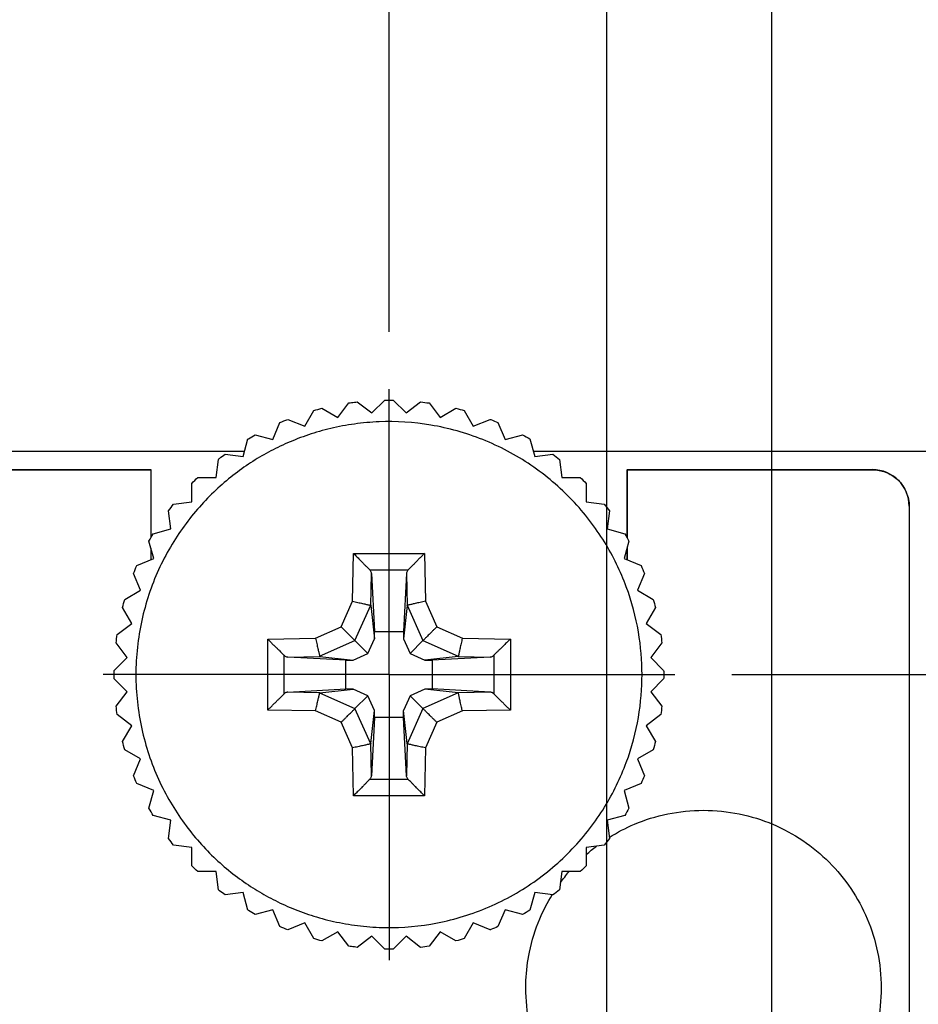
# Model space of a CAD drawing. Header units: inches. Extents: x 0 to 34, y 0 to 22.
# Tile 20 of 41: x 13.7 to 14.6, y 16.4 to 17.5. Entities that reach past the tile are written whole.
import ezdxf

# ---------------------------------------------------------------- set-up
doc = ezdxf.new("R2010")
doc.units = ezdxf.units.IN
doc.header["$LTSCALE"] = 1.87
doc.header["$MEASUREMENT"] = 0
doc.linetypes.add('CENTER', pattern=[0.6, 0.375, -0.075, 0.075, -0.075])
doc.layers.get('0').update_dxf_attribs({"linetype": 'CONTINUOUS'})
for name, color, linetype in [('DATUMCURVES', 7, 'CONTINUOUS'), ('DEFAULT_1', 7, 'CENTER'), ('DIMENSIONS', 7, 'CONTINUOUS')]:
    doc.layers.add(name, color=color, linetype=linetype)
doc.styles.get("Standard").update_dxf_attribs({"font": 'txt', "width": 0.8})
doc.dimstyles.new('DIMSTYLE_1', dxfattribs={"dimtxt": 0.125, "dimasz": 0.18, "dimexe": 0.18, "dimexo": 0.0625, "dimgap": 0.09, "dimtad": 0, "dimtih": 1, "dimtoh": 1, "dimdec": 3, "dimlfac": 0.5, "dimzin": 4, "dimdsep": 46, "dimtxsty": 'STANDARD', "dimblk": '_FILLED', "dimblk1": '_FILLED', "dimblk2": '_FILLED', "dimcen": 0.09, "dimadec": 0, "dimazin": 0, "dimtp": 0.001, "dimtm": 0.001, "dimtfac": 1, "dimtdec": 3, "dimtofl": 0, "dimtmove": 0, "dimatfit": 3, "dimldrblk": '_FILLED', "dimfxl": 1, "dimtolj": 1, "dimtzin": 4, "dimarcsym": 0})

# ---------------------------------------------------------------- blocks, each defined once
blk = doc.blocks.new('*D13')
at = {"layer": 'DIMENSIONS', "color": 2, "linetype": 'CONTINUOUS'}
blk.add_line((14.4317, 16.7884), (15.3327, 16.7884), dxfattribs=at)
at = {"layer": 'DIMENSIONS', "color": 2, "linetype": 'CONTINUOUS', "width": 0.8}
for s, p in [('[', (16.0202, 16.7259)), (']', (16.7202, 16.7259)), ('4.820', (15.3952, 16.7259)), ('122.43', (16.1202, 16.7259))]:
    blk.add_text(s, height=0.125, dxfattribs=at).set_placement(p)
blk = doc.blocks.new('_FILLED')
at = {"color": 0, "linetype": 'BYBLOCK'}
blk.add_solid([(0, 0), (-1, 0.1736), (-1, -0.1736)], dxfattribs=at)
blk = doc.blocks.new('*D21')
at = {"layer": 'DIMENSIONS', "color": 2, "linetype": 'CONTINUOUS'}
blk.add_line((13.3192, 17.0619), (13.3192, 17.7759), dxfattribs=at)
at = {"layer": 'DIMENSIONS', "color": 2, "linetype": 'CONTINUOUS', "width": 0.8}
for s, p in [(']', (13.3817, 18.8634)), ('4.29', (13.3817, 18.4634)), ('[', (13.3817, 18.3634)), ('.169', (13.3817, 17.8384))]:
    blk.add_text(s, height=0.125, rotation=90, dxfattribs=at).set_placement(p)
blk = doc.blocks.new('*D22')
at = {"layer": 'DIMENSIONS', "color": 2, "linetype": 'CONTINUOUS'}
for p, q in [((13.6107, 17.5624), (13.6107, 17.7759)), ((13.3532, 17.1897), (13.6107, 17.5624)), ((13.3532, 16.7499), (13.3532, 17.1897))]:
    blk.add_line(p, q, dxfattribs=at)
at = {"layer": 'DIMENSIONS', "color": 2, "linetype": 'CONTINUOUS', "width": 0.8}
for s, p in [(']', (13.6732, 18.8634)), ('3.86', (13.6732, 18.4634)), ('[', (13.6732, 18.3634)), ('.152', (13.6732, 17.8384))]:
    blk.add_text(s, height=0.125, rotation=90, dxfattribs=at).set_placement(p)
blk = doc.blocks.new('*D23')
at = {"layer": 'DIMENSIONS', "color": 2, "linetype": 'CONTINUOUS'}
blk.add_line((14.0572, 17.1629), (14.0572, 17.7759), dxfattribs=at)
at = {"layer": 'DIMENSIONS', "color": 2, "linetype": 'CONTINUOUS', "width": 0.8}
for s, p in [(']', (14.1197, 18.8634)), ('5.08', (14.1197, 18.4634)), ('[', (14.1197, 18.3634)), ('.200', (14.1197, 17.8384))]:
    blk.add_text(s, height=0.125, rotation=90, dxfattribs=at).set_placement(p)
blk = doc.blocks.new('*D24')
at = {"layer": 'DIMENSIONS', "color": 2, "linetype": 'CONTINUOUS'}
blk.add_line((14.2952, 15.5429), (14.2952, 17.7759), dxfattribs=at)
at = {"layer": 'DIMENSIONS', "color": 2, "linetype": 'CONTINUOUS', "width": 0.8}
for s, p in [(']', (14.3577, 19.0634)), ('8.1', (14.3577, 18.7634)), ('[', (14.3577, 18.6634)), ('.319', (14.3577, 18.1384)), ('2X ', (14.3577, 17.8384))]:
    blk.add_text(s, height=0.125, rotation=90, dxfattribs=at).set_placement(p)
blk = doc.blocks.new('*D25')
at = {"layer": 'DIMENSIONS', "color": 2, "linetype": 'CONTINUOUS'}
blk.add_line((14.4752, 15.5429), (14.4752, 17.7759), dxfattribs=at)
at = {"layer": 'DIMENSIONS', "color": 2, "linetype": 'CONTINUOUS', "width": 0.8}
for s, p in [(']', (14.5377, 19.2634)), ('10.39', (14.5377, 18.7634)), ('[', (14.5377, 18.6634)), ('.409', (14.5377, 18.1384)), ('2X ', (14.5377, 17.8384))]:
    blk.add_text(s, height=0.125, rotation=90, dxfattribs=at).set_placement(p)

msp = doc.modelspace()

# ---------------------------------------------------------------- linework, layer by layer
at = {"color": 7, "linetype": 'CONTINUOUS'}
for p, q in [((14.0013, 17.0694), (14.0134, 17.0852)), ((14.0226, 17.0864), (14.0384, 17.0743)), ((14.0384, 17.0743), (14.0526, 17.0884)), ((14.0618, 17.0884), (14.0759, 17.0743)), ((14.0759, 17.0743), (14.0917, 17.0864)), ((14.1009, 17.0852), (14.1131, 17.0694)), ((13.9651, 17.0597), (13.9751, 17.077)), ((13.984, 17.0794), (14.0013, 17.0694)), ((14.1131, 17.0694), (14.1303, 17.0794)), ((14.1393, 17.077), (14.1492, 17.0597)), ((13.9305, 17.0453), (13.9381, 17.0638)), ((13.9466, 17.0673), (13.9651, 17.0597)), ((14.1492, 17.0597), (14.1677, 17.0673)), ((14.1762, 17.0638), (14.1839, 17.0453)), ((13.898, 17.0266), (13.9032, 17.0459)), ((13.9112, 17.0505), (13.9305, 17.0453)), ((14.1839, 17.0453), (14.2032, 17.0505)), ((14.2111, 17.0459), (14.2163, 17.0266)), ((13.0692, 17.0324), (13.8996, 17.0324)), ((14.2148, 17.0324), (14.6452, 17.0324)), ((13.8683, 17.0038), (13.8709, 17.0236)), ((13.8782, 17.0292), (13.898, 17.0266)), ((14.2163, 17.0266), (14.2361, 17.0292)), ((14.2434, 17.0236), (14.246, 17.0038)), ((13.1292, 17.0124), (13.7972, 17.0124)), ((13.7972, 17.0124), (13.7972, 16.9381)), ((14.3172, 17.0124), (14.3172, 16.9381)), ((14.3172, 17.0124), (14.5852, 17.0124)), ((13.8483, 17.0038), (13.8683, 17.0038)), ((14.246, 17.0038), (14.266, 17.0038)), ((13.8418, 16.9773), (13.8418, 16.9973)), ((14.2725, 16.9973), (14.2725, 16.9773)), ((13.822, 16.9747), (13.8418, 16.9773)), ((14.2725, 16.9773), (14.2923, 16.9747)), ((13.819, 16.9476), (13.8164, 16.9674)), ((14.298, 16.9674), (14.2953, 16.9476)), ((14.6252, 16.9724), (14.6252, 6.9644)), ((13.7997, 16.9424), (13.819, 16.9476)), ((14.2953, 16.9476), (14.3146, 16.9424)), ((13.8002, 16.9151), (13.7951, 16.9344)), ((14.3192, 16.9344), (14.3141, 16.9151)), ((13.7972, 16.9266), (13.7972, 16.9139)), ((14.3172, 16.9266), (14.3172, 16.9139)), ((13.7818, 16.9075), (13.8002, 16.9151)), ((14.0175, 16.8685), (14.0184, 16.9209)), ((14.0184, 16.9209), (14.0959, 16.9209)), ((14.0959, 16.9209), (14.0969, 16.8685)), ((14.3141, 16.9151), (14.3325, 16.9075)), ((14.0361, 16.903), (14.0783, 16.903)), ((13.7859, 16.8805), (13.7783, 16.899)), ((14.0374, 16.8638), (14.038, 16.899)), ((14.038, 16.899), (14.0414, 16.8355)), ((14.0763, 16.899), (14.0729, 16.8355)), ((14.0763, 16.899), (14.077, 16.8638)), ((14.3361, 16.899), (14.3284, 16.8805)), ((13.7686, 16.8705), (13.7859, 16.8805)), ((14.3284, 16.8805), (14.3457, 16.8705)), ((13.7762, 16.8443), (13.7662, 16.8616)), ((14.005, 16.8406), (14.0175, 16.8685)), ((14.02, 16.8256), (14.0372, 16.8642)), ((14.0374, 16.8638), (14.0413, 16.8276)), ((14.077, 16.8638), (14.073, 16.8276)), ((14.0771, 16.8642), (14.0943, 16.8256)), ((14.0969, 16.8685), (14.1093, 16.8406)), ((14.3481, 16.8616), (14.3381, 16.8443)), ((13.7604, 16.8322), (13.7762, 16.8443)), ((13.9771, 16.8281), (14.005, 16.8406)), ((14.1093, 16.8406), (14.1373, 16.8281)), ((14.3381, 16.8443), (14.354, 16.8322)), ((13.9247, 16.8272), (13.9771, 16.8281)), ((13.9247, 16.7496), (13.9247, 16.8272)), ((14.0341, 16.8115), (14.0413, 16.8276)), ((14.0413, 16.8276), (14.0414, 16.8355)), ((14.0414, 16.8355), (14.0729, 16.8355)), ((14.0729, 16.8355), (14.073, 16.8276)), ((14.073, 16.8276), (14.0802, 16.8115)), ((14.1373, 16.8281), (14.1897, 16.8272)), ((14.1897, 16.8272), (14.1897, 16.7496)), ((13.7713, 16.8072), (13.7592, 16.823)), ((13.9814, 16.8084), (14.02, 16.8256)), ((14.02, 16.8256), (14.0341, 16.8115)), ((14.0943, 16.8256), (14.0802, 16.8115)), ((14.0943, 16.8256), (14.1329, 16.8084)), ((14.3552, 16.823), (14.343, 16.8072)), ((13.7572, 16.793), (13.7713, 16.8072)), ((13.9426, 16.7673), (13.9426, 16.8096)), ((13.9466, 16.8076), (13.9818, 16.8082)), ((14.0101, 16.8042), (13.9466, 16.8076)), ((13.9818, 16.8082), (14.018, 16.8043)), ((14.018, 16.8043), (14.0341, 16.8115)), ((14.0802, 16.8115), (14.0963, 16.8043)), ((14.1326, 16.8082), (14.0963, 16.8043)), ((14.1678, 16.8076), (14.1042, 16.8042)), ((14.1326, 16.8082), (14.1678, 16.8076)), ((14.1717, 16.8095), (14.1717, 16.7673)), ((14.343, 16.8072), (14.3571, 16.793)), ((14.0101, 16.8042), (14.018, 16.8043)), ((14.0101, 16.7727), (14.0101, 16.8042)), ((14.0963, 16.8043), (14.1042, 16.8042)), ((14.1042, 16.8042), (14.1042, 16.7727)), ((13.7713, 16.7697), (13.7572, 16.7838)), ((14.3571, 16.7838), (14.343, 16.7697)), ((13.7592, 16.7539), (13.7713, 16.7697)), ((13.9466, 16.7693), (14.0101, 16.7727)), ((13.9818, 16.7686), (13.9466, 16.7693)), ((13.9814, 16.7685), (14.02, 16.7513)), ((13.9818, 16.7686), (14.018, 16.7726)), ((14.018, 16.7726), (14.0101, 16.7727)), ((14.0341, 16.7654), (14.018, 16.7726)), ((14.02, 16.7513), (14.0341, 16.7654)), ((14.0413, 16.7493), (14.0341, 16.7654)), ((14.0802, 16.7654), (14.073, 16.7493)), ((14.0963, 16.7726), (14.0802, 16.7654)), ((14.0943, 16.7513), (14.0802, 16.7654)), ((14.1329, 16.7685), (14.0943, 16.7513)), ((14.1042, 16.7727), (14.0963, 16.7726)), ((14.1326, 16.7686), (14.0963, 16.7726)), ((14.1678, 16.7693), (14.1042, 16.7727)), ((14.1678, 16.7693), (14.1326, 16.7686)), ((14.343, 16.7697), (14.3552, 16.7539)), ((14.0372, 16.7127), (14.02, 16.7513)), ((14.0943, 16.7513), (14.0771, 16.7127)), ((13.7762, 16.7325), (13.7604, 16.7447)), ((13.9771, 16.7487), (13.9247, 16.7496)), ((14.005, 16.7363), (13.9771, 16.7487)), ((14.0374, 16.713), (14.0413, 16.7493)), ((14.0414, 16.7414), (14.038, 16.6778)), ((14.0414, 16.7414), (14.0413, 16.7493)), ((14.0729, 16.7414), (14.0414, 16.7414)), ((14.0729, 16.7414), (14.073, 16.7493)), ((14.0763, 16.6778), (14.0729, 16.7414)), ((14.077, 16.713), (14.073, 16.7493)), ((14.1373, 16.7487), (14.1093, 16.7363)), ((14.1897, 16.7496), (14.1373, 16.7487)), ((14.354, 16.7447), (14.3381, 16.7325)), ((13.7662, 16.7153), (13.7762, 16.7325)), ((14.0175, 16.7083), (14.005, 16.7363)), ((14.1093, 16.7363), (14.0969, 16.7083)), ((14.3381, 16.7325), (14.3481, 16.7153)), ((14.0184, 16.6559), (14.0175, 16.7083)), ((14.038, 16.6778), (14.0374, 16.713)), ((14.077, 16.713), (14.0763, 16.6778)), ((14.0969, 16.7083), (14.0959, 16.6559)), ((13.7859, 16.6964), (13.7686, 16.7063)), ((14.3457, 16.7063), (14.3284, 16.6964)), ((13.7783, 16.6779), (13.7859, 16.6964)), ((14.3284, 16.6964), (14.3361, 16.6779)), ((13.8002, 16.6617), (13.7818, 16.6694)), ((14.0783, 16.6739), (14.0361, 16.6739)), ((14.3325, 16.6694), (14.3141, 16.6617)), ((13.7951, 16.6424), (13.8002, 16.6617)), ((14.0959, 16.6559), (14.0184, 16.6559)), ((14.3141, 16.6617), (14.3192, 16.6424)), ((13.819, 16.6293), (13.7997, 16.6345)), ((14.3146, 16.6345), (14.2953, 16.6293)), ((13.8164, 16.6095), (13.819, 16.6293)), ((14.2953, 16.6293), (14.298, 16.6095)), ((13.8418, 16.5996), (13.822, 16.6022)), ((14.2923, 16.6022), (14.2725, 16.5996)), ((13.8418, 16.5796), (13.8418, 16.5996)), ((14.2725, 16.5996), (14.2725, 16.5796)), ((13.8683, 16.5731), (13.8483, 16.5731)), ((13.8709, 16.5533), (13.8683, 16.5731)), ((14.246, 16.5731), (14.2434, 16.5533)), ((14.266, 16.5731), (14.246, 16.5731)), ((13.898, 16.5503), (13.8782, 16.5476)), ((13.9032, 16.531), (13.898, 16.5503)), ((14.2163, 16.5503), (14.2111, 16.531)), ((14.2361, 16.5476), (14.2163, 16.5503)), ((13.9305, 16.5315), (13.9112, 16.5263)), ((13.9381, 16.5131), (13.9305, 16.5315)), ((14.1839, 16.5315), (14.1762, 16.5131)), ((14.2032, 16.5263), (14.1839, 16.5315)), ((13.9651, 16.5172), (13.9466, 16.5095)), ((13.9751, 16.4999), (13.9651, 16.5172)), ((14.1492, 16.5172), (14.1393, 16.4999)), ((14.1677, 16.5095), (14.1492, 16.5172)), ((14.0013, 16.5075), (13.984, 16.4975)), ((14.0134, 16.4916), (14.0013, 16.5075)), ((14.1131, 16.5075), (14.1009, 16.4916)), ((14.1303, 16.4975), (14.1131, 16.5075)), ((14.0384, 16.5026), (14.0226, 16.4904)), ((14.0526, 16.4885), (14.0384, 16.5026)), ((14.0759, 16.5026), (14.0618, 16.4885)), ((14.0917, 16.4904), (14.0759, 16.5026))]:
    msp.add_line(p, q, dxfattribs=at)
msp.add_arc((14.5852, 16.9724), 0.04, 0, 90, dxfattribs=at)
for points, knots in [([(14.0134, 17.0852), (14.0144, 17.0854), (14.0174, 17.0858), (14.0205, 17.0862), (14.0226, 17.0864)], [0, 0, 0, 0, 0.306224, 1, 1, 1, 1]), ([(14.3335, 16.7884), (14.3335, 16.8034), (14.3311, 16.8347), (14.3182, 16.8844), (14.2943, 16.934), (14.2591, 16.9802), (14.2135, 17.019), (14.1602, 17.0472), (14.103, 17.0631), (14.0554, 17.0659), (14.0192, 17.0626), (13.9933, 17.0578), (13.9689, 17.0507), (13.9462, 17.0419), (13.9287, 17.0333), (13.9157, 17.026), (13.9028, 17.0179), (13.8867, 17.0064), (13.8617, 16.985), (13.8324, 16.9523), (13.8039, 16.904), (13.7852, 16.8483), (13.7808, 16.8084), (13.7808, 16.7884)], [0, 0, 0, 0, 0.0625, 0.125, 0.1875, 0.25, 0.3125, 0.375, 0.4375, 0.5, 0.53125, 0.5625, 0.59375, 0.625, 0.65625, 0.671875, 0.6875, 0.71875, 0.75, 0.8125, 0.875, 0.9375, 1, 1, 1, 1]), ([(14.1677, 17.0673), (14.1679, 17.0672), (14.1708, 17.0661), (14.1736, 17.0649), (14.1762, 17.0638)], [0, 0, 0, 0, 0.071488, 1, 1, 1, 1]), ([(13.9032, 17.0459), (13.9033, 17.046), (13.906, 17.0476), (13.9086, 17.0491), (13.9112, 17.0505)], [0, 0, 0, 0, 0.058333, 1, 1, 1, 1]), ([(13.8709, 17.0236), (13.8713, 17.024), (13.8738, 17.0259), (13.8762, 17.0277), (13.8782, 17.0292)], [0, 0, 0, 0, 0.184109, 1, 1, 1, 1]), ([(14.0184, 16.9209), (14.0195, 16.9198), (14.0217, 16.9175), (14.0249, 16.9143), (14.0278, 16.9113), (14.0304, 16.9086), (14.0327, 16.9064), (14.0345, 16.9045), (14.0356, 16.9034), (14.0361, 16.903)], [0, 0, 0, 0, 0.190957, 0.373752, 0.541749, 0.689213, 0.814303, 0.917437, 1, 1, 1, 1]), ([(14.0959, 16.9209), (14.0951, 16.92), (14.0933, 16.9182), (14.0906, 16.9155), (14.0879, 16.9127), (14.0854, 16.9101), (14.0831, 16.9079), (14.0812, 16.9059), (14.0796, 16.9043), (14.0787, 16.9034), (14.0783, 16.903)], [0, 0, 0, 0, 0.148081, 0.304463, 0.460321, 0.606067, 0.733629, 0.841466, 0.930161, 1, 1, 1, 1]), ([(14.038, 16.899), (14.038, 16.8995), (14.0378, 16.9004), (14.0371, 16.9017), (14.0365, 16.9026), (14.0361, 16.903)], [0, 0, 0, 0, 0.31241, 0.642934, 1, 1, 1, 1]), ([(14.0783, 16.903), (14.0779, 16.9026), (14.0772, 16.9018), (14.0766, 16.9004), (14.0764, 16.8995), (14.0763, 16.899)], [0, 0, 0, 0, 0.361003, 0.689525, 1, 1, 1, 1]), ([(14.0175, 16.8685), (14.0184, 16.8683), (14.0203, 16.8679), (14.0231, 16.8673), (14.0258, 16.8667), (14.0283, 16.8661), (14.0306, 16.8656), (14.0325, 16.8652), (14.0341, 16.8648), (14.0355, 16.8645), (14.0364, 16.8643), (14.037, 16.8642), (14.0372, 16.8642)], [0, 0, 0, 0, 0.144646, 0.289446, 0.428299, 0.555676, 0.668076, 0.76548, 0.848727, 0.917119, 0.968351, 1, 1, 1, 1]), ([(14.0372, 16.8642), (14.0372, 16.8641), (14.0372, 16.864), (14.0374, 16.864), (14.0374, 16.8639), (14.0374, 16.8638)], [0, 0, 0, 0, 0.376115, 0.624349, 1, 1, 1, 1]), ([(14.077, 16.8638), (14.077, 16.8639), (14.077, 16.864), (14.0771, 16.864), (14.0771, 16.8641), (14.0771, 16.8642)], [0, 0, 0, 0, 0.375904, 0.623625, 1, 1, 1, 1]), ([(14.0969, 16.8685), (14.0959, 16.8683), (14.094, 16.8679), (14.0912, 16.8673), (14.0885, 16.8667), (14.086, 16.8661), (14.0838, 16.8656), (14.0819, 16.8652), (14.0802, 16.8648), (14.0789, 16.8645), (14.0779, 16.8643), (14.0773, 16.8642), (14.0771, 16.8642)], [0, 0, 0, 0, 0.14473, 0.289704, 0.428696, 0.556087, 0.668348, 0.765544, 0.848645, 0.917012, 0.968292, 1, 1, 1, 1]), ([(14.005, 16.8406), (14.0058, 16.8398), (14.0072, 16.8384), (14.0094, 16.8362), (14.0115, 16.8341), (14.0133, 16.8323), (14.015, 16.8306), (14.0164, 16.8291), (14.0177, 16.8279), (14.0187, 16.8269), (14.0195, 16.8261), (14.0199, 16.8257), (14.02, 16.8256)], [0, 0, 0, 0, 0.147658, 0.293943, 0.43276, 0.559076, 0.669803, 0.766052, 0.849117, 0.917514, 0.968625, 1, 1, 1, 1]), ([(14.1093, 16.8406), (14.1086, 16.8398), (14.1071, 16.8383), (14.1049, 16.8361), (14.1028, 16.8341), (14.101, 16.8322), (14.0993, 16.8306), (14.0979, 16.8291), (14.0966, 16.8279), (14.0956, 16.8269), (14.0949, 16.8261), (14.0945, 16.8257), (14.0943, 16.8256)], [0, 0, 0, 0, 0.151085, 0.29802, 0.435899, 0.561034, 0.671534, 0.767976, 0.850841, 0.918714, 0.969119, 1, 1, 1, 1]), ([(13.9247, 16.8272), (13.9256, 16.8263), (13.9274, 16.8246), (13.9301, 16.8218), (13.9329, 16.8191), (13.9355, 16.8166), (13.9377, 16.8144), (13.9397, 16.8125), (13.9413, 16.8109), (13.9422, 16.81), (13.9426, 16.8096)], [0, 0, 0, 0, 0.148081, 0.304463, 0.460321, 0.606067, 0.733629, 0.841466, 0.930161, 1, 1, 1, 1]), ([(13.9771, 16.8281), (13.9773, 16.8272), (13.9777, 16.8253), (13.9783, 16.8224), (13.9789, 16.8197), (13.9795, 16.8172), (13.98, 16.815), (13.9804, 16.8131), (13.9808, 16.8115), (13.9811, 16.8101), (13.9813, 16.8092), (13.9814, 16.8086), (13.9814, 16.8084)], [0, 0, 0, 0, 0.14498, 0.290382, 0.429761, 0.557341, 0.669461, 0.766303, 0.849028, 0.917099, 0.96828, 1, 1, 1, 1]), ([(14.1373, 16.8281), (14.137, 16.8272), (14.1366, 16.8253), (14.136, 16.8225), (14.1354, 16.8198), (14.1348, 16.8173), (14.1344, 16.815), (14.1339, 16.8131), (14.1336, 16.8115), (14.1333, 16.8101), (14.1331, 16.8092), (14.1329, 16.8086), (14.1329, 16.8084)], [0, 0, 0, 0, 0.144646, 0.289447, 0.428299, 0.555676, 0.668076, 0.76548, 0.848727, 0.917119, 0.968351, 1, 1, 1, 1]), ([(14.1897, 16.8272), (14.1885, 16.8261), (14.1863, 16.8239), (14.183, 16.8207), (14.18, 16.8177), (14.1774, 16.8152), (14.1751, 16.8129), (14.1732, 16.8111), (14.1722, 16.81), (14.1717, 16.8095)], [0, 0, 0, 0, 0.190957, 0.373752, 0.541749, 0.689213, 0.814303, 0.917437, 1, 1, 1, 1]), ([(13.9426, 16.8096), (13.943, 16.8092), (13.9438, 16.8085), (13.9452, 16.8078), (13.9461, 16.8076), (13.9466, 16.8076)], [0, 0, 0, 0, 0.361003, 0.689525, 1, 1, 1, 1]), ([(13.9818, 16.8082), (13.9817, 16.8082), (13.9816, 16.8082), (13.9816, 16.8084), (13.9815, 16.8083), (13.9814, 16.8084)], [0, 0, 0, 0, 0.375902, 0.623627, 1, 1, 1, 1]), ([(14.1329, 16.8084), (14.1329, 16.8083), (14.1327, 16.8084), (14.1327, 16.8082), (14.1326, 16.8082), (14.1326, 16.8082)], [0, 0, 0, 0, 0.376113, 0.62435, 1, 1, 1, 1]), ([(14.1678, 16.8076), (14.1682, 16.8076), (14.1692, 16.8078), (14.1705, 16.8085), (14.1713, 16.8091), (14.1717, 16.8095)], [0, 0, 0, 0, 0.31241, 0.642934, 1, 1, 1, 1]), ([(13.7808, 16.7884), (13.7808, 16.7685), (13.7852, 16.7286), (13.8039, 16.6729), (13.8324, 16.6245), (13.8617, 16.5918), (13.8867, 16.5704), (13.9028, 16.559), (13.9157, 16.5509), (13.9287, 16.5435), (13.9462, 16.5349), (13.9689, 16.5261), (13.9933, 16.5191), (14.0192, 16.5142), (14.0554, 16.511), (14.103, 16.5138), (14.1602, 16.5297), (14.2135, 16.5579), (14.2591, 16.5967), (14.2943, 16.6428), (14.3182, 16.6925), (14.3311, 16.7421), (14.3335, 16.7735), (14.3335, 16.7884)], [0, 0, 0, 0, 0.0625, 0.125, 0.1875, 0.25, 0.28125, 0.3125, 0.328125, 0.34375, 0.375, 0.40625, 0.4375, 0.46875, 0.5, 0.5625, 0.625, 0.6875, 0.75, 0.8125, 0.875, 0.9375, 1, 1, 1, 1]), ([(13.9247, 16.7496), (13.9256, 16.7505), (13.9274, 16.7523), (13.9301, 16.755), (13.9329, 16.7577), (13.9354, 16.7602), (13.9377, 16.7625), (13.9397, 16.7644), (13.9413, 16.766), (13.9422, 16.7669), (13.9426, 16.7673)], [0, 0, 0, 0, 0.148203, 0.303566, 0.45857, 0.604338, 0.732899, 0.841826, 0.930864, 1, 1, 1, 1]), ([(13.9466, 16.7693), (13.9461, 16.7692), (13.9452, 16.769), (13.9438, 16.7684), (13.943, 16.7677), (13.9426, 16.7673)], [0, 0, 0, 0, 0.310478, 0.639001, 1, 1, 1, 1]), ([(13.9771, 16.7487), (13.9773, 16.7497), (13.9777, 16.7516), (13.9783, 16.7544), (13.9789, 16.7571), (13.9795, 16.7596), (13.98, 16.7618), (13.9804, 16.7637), (13.9808, 16.7654), (13.9811, 16.7667), (13.9813, 16.7677), (13.9814, 16.7683), (13.9814, 16.7685)], [0, 0, 0, 0, 0.144646, 0.289447, 0.428299, 0.555676, 0.668076, 0.76548, 0.848727, 0.917119, 0.968351, 1, 1, 1, 1]), ([(13.9814, 16.7685), (13.9815, 16.7685), (13.9816, 16.7685), (13.9816, 16.7686), (13.9817, 16.7686), (13.9818, 16.7686)], [0, 0, 0, 0, 0.376113, 0.62435, 1, 1, 1, 1]), ([(14.1326, 16.7686), (14.1326, 16.7686), (14.1327, 16.7686), (14.1327, 16.7685), (14.1329, 16.7685), (14.1329, 16.7685)], [0, 0, 0, 0, 0.375902, 0.623627, 1, 1, 1, 1]), ([(14.1373, 16.7487), (14.137, 16.7497), (14.1366, 16.7516), (14.136, 16.7544), (14.1354, 16.7571), (14.1348, 16.7596), (14.1344, 16.7618), (14.1339, 16.7638), (14.1336, 16.7654), (14.1333, 16.7667), (14.1331, 16.7677), (14.1329, 16.7683), (14.1329, 16.7685)], [0, 0, 0, 0, 0.14498, 0.290382, 0.429761, 0.557341, 0.669461, 0.766303, 0.849028, 0.917099, 0.96828, 1, 1, 1, 1]), ([(14.1717, 16.7673), (14.1713, 16.7677), (14.1705, 16.7684), (14.1692, 16.769), (14.1682, 16.7692), (14.1678, 16.7693)], [0, 0, 0, 0, 0.361003, 0.689525, 1, 1, 1, 1]), ([(14.1897, 16.7496), (14.1888, 16.7505), (14.187, 16.7523), (14.1842, 16.755), (14.1814, 16.7577), (14.1789, 16.7602), (14.1766, 16.7625), (14.1747, 16.7644), (14.1731, 16.766), (14.1721, 16.7669), (14.1717, 16.7673)], [0, 0, 0, 0, 0.148081, 0.304463, 0.460321, 0.606067, 0.733629, 0.841466, 0.930161, 1, 1, 1, 1]), ([(14.005, 16.7363), (14.0058, 16.737), (14.0072, 16.7385), (14.0094, 16.7407), (14.0114, 16.7427), (14.0133, 16.7446), (14.015, 16.7463), (14.0165, 16.7477), (14.0177, 16.749), (14.0187, 16.75), (14.0195, 16.7507), (14.0199, 16.7511), (14.02, 16.7513)], [0, 0, 0, 0, 0.149544, 0.295023, 0.432098, 0.557346, 0.668731, 0.76636, 0.850204, 0.918602, 0.969164, 1, 1, 1, 1]), ([(14.1093, 16.7363), (14.1086, 16.737), (14.1071, 16.7385), (14.1049, 16.7407), (14.1029, 16.7427), (14.101, 16.7446), (14.0993, 16.7463), (14.0979, 16.7477), (14.0966, 16.749), (14.0956, 16.75), (14.0949, 16.7507), (14.0945, 16.7511), (14.0943, 16.7513)], [0, 0, 0, 0, 0.147658, 0.293943, 0.43276, 0.559076, 0.669803, 0.766052, 0.849117, 0.917514, 0.968625, 1, 1, 1, 1]), ([(14.0372, 16.7127), (14.037, 16.7127), (14.0364, 16.7125), (14.0355, 16.7123), (14.0341, 16.712), (14.0325, 16.7117), (14.0306, 16.7112), (14.0283, 16.7107), (14.0258, 16.7102), (14.0231, 16.7096), (14.0203, 16.709), (14.0184, 16.7085), (14.0175, 16.7083)], [0, 0, 0, 0, 0.031649, 0.082879, 0.151268, 0.234517, 0.331918, 0.444312, 0.571686, 0.710546, 0.855355, 1, 1, 1, 1]), ([(14.0374, 16.713), (14.0374, 16.713), (14.0374, 16.7129), (14.0372, 16.7129), (14.0372, 16.7127), (14.0372, 16.7127)], [0, 0, 0, 0, 0.375903, 0.623625, 1, 1, 1, 1]), ([(14.0771, 16.7127), (14.0771, 16.7127), (14.0771, 16.7129), (14.077, 16.7129), (14.077, 16.713), (14.077, 16.713)], [0, 0, 0, 0, 0.376115, 0.624349, 1, 1, 1, 1]), ([(14.0969, 16.7083), (14.0959, 16.7085), (14.094, 16.709), (14.0912, 16.7096), (14.0885, 16.7102), (14.086, 16.7107), (14.0838, 16.7112), (14.0819, 16.7117), (14.0802, 16.712), (14.0789, 16.7123), (14.0779, 16.7125), (14.0773, 16.7127), (14.0771, 16.7127)], [0, 0, 0, 0, 0.144646, 0.289446, 0.428299, 0.555676, 0.668076, 0.76548, 0.848727, 0.917119, 0.968351, 1, 1, 1, 1]), ([(14.0361, 16.6739), (14.0365, 16.6743), (14.0371, 16.6751), (14.0378, 16.6764), (14.038, 16.6774), (14.038, 16.6778)], [0, 0, 0, 0, 0.3571, 0.687621, 1, 1, 1, 1]), ([(14.0783, 16.6739), (14.078, 16.6743), (14.0773, 16.6751), (14.0766, 16.6764), (14.0764, 16.6774), (14.0763, 16.6778)], [0, 0, 0, 0, 0.361194, 0.689106, 1, 1, 1, 1]), ([(14.0361, 16.6739), (14.0356, 16.6734), (14.0344, 16.6723), (14.0326, 16.6704), (14.0304, 16.6681), (14.0278, 16.6655), (14.0249, 16.6625), (14.0217, 16.6593), (14.0195, 16.6571), (14.0184, 16.6559)], [0, 0, 0, 0, 0.085093, 0.189932, 0.314898, 0.461527, 0.628764, 0.810643, 1, 1, 1, 1]), ([(14.0959, 16.6559), (14.0948, 16.6571), (14.0926, 16.6593), (14.0895, 16.6625), (14.0865, 16.6655), (14.084, 16.6681), (14.0817, 16.6704), (14.0799, 16.6723), (14.0787, 16.6734), (14.0782, 16.6739)], [0, 0, 0, 0, 0.189144, 0.370819, 0.537867, 0.684331, 0.809157, 0.913878, 1, 1, 1, 1]), ([(13.8782, 16.5476), (13.8762, 16.5491), (13.8738, 16.551), (13.8713, 16.5529), (13.8709, 16.5533)], [0, 0, 0, 0, 0.815891, 1, 1, 1, 1]), ([(13.9112, 16.5263), (13.9086, 16.5278), (13.906, 16.5293), (13.9033, 16.5309), (13.9032, 16.531)], [0, 0, 0, 0, 0.941667, 1, 1, 1, 1]), ([(14.1762, 16.5131), (14.1736, 16.5119), (14.1708, 16.5108), (14.1679, 16.5096), (14.1677, 16.5095)], [0, 0, 0, 0, 0.928512, 1, 1, 1, 1]), ([(14.0226, 16.4904), (14.0205, 16.4907), (14.0174, 16.4911), (14.0144, 16.4915), (14.0134, 16.4916)], [0, 0, 0, 0, 0.693776, 1, 1, 1, 1])]:
    msp.add_open_spline(points, degree=3, knots=knots, dxfattribs=at)
for points in [[(14.0526, 17.0884), (14.0556, 17.0884), (14.0587, 17.0884), (14.0618, 17.0884)], [(14.0917, 17.0864), (14.0948, 17.0861), (14.0978, 17.0857), (14.1009, 17.0852)], [(13.9751, 17.077), (13.978, 17.0778), (13.981, 17.0786), (13.984, 17.0794)], [(14.1303, 17.0794), (14.1333, 17.0786), (14.1363, 17.0778), (14.1393, 17.077)], [(13.9381, 17.0638), (13.9409, 17.065), (13.9438, 17.0662), (13.9466, 17.0673)], [(14.2031, 17.0505), (14.2058, 17.049), (14.2085, 17.0475), (14.2111, 17.0459)], [(14.2361, 17.0292), (14.2386, 17.0274), (14.241, 17.0255), (14.2434, 17.0236)], [(13.8418, 16.9973), (13.844, 16.9995), (13.8461, 17.0017), (13.8483, 17.0038)], [(14.266, 17.0038), (14.2682, 17.0017), (14.2704, 16.9995), (14.2725, 16.9973)], [(13.8164, 16.9674), (13.8182, 16.9699), (13.8201, 16.9723), (13.822, 16.9747)], [(14.2923, 16.9747), (14.2942, 16.9723), (14.2961, 16.9698), (14.2979, 16.9674)], [(13.7951, 16.9344), (13.7966, 16.9371), (13.7981, 16.9398), (13.7997, 16.9424)], [(14.3146, 16.9424), (14.3162, 16.9398), (14.3178, 16.9371), (14.3192, 16.9344)], [(13.7783, 16.899), (13.7794, 16.9018), (13.7806, 16.9047), (13.7818, 16.9075)], [(14.3325, 16.9075), (14.3338, 16.9046), (14.3349, 16.9018), (14.3361, 16.899)], [(13.7662, 16.8616), (13.767, 16.8646), (13.7678, 16.8676), (13.7686, 16.8705)], [(14.3457, 16.8705), (14.3466, 16.8675), (14.3474, 16.8646), (14.3481, 16.8616)], [(13.7592, 16.823), (13.7595, 16.8261), (13.7599, 16.8291), (13.7604, 16.8322)], [(14.354, 16.8322), (14.3544, 16.8291), (14.3548, 16.826), (14.3552, 16.823)], [(13.7572, 16.7884), (13.7572, 16.79), (13.7572, 16.7915), (13.7572, 16.793)], [(13.7572, 16.7838), (13.7572, 16.7854), (13.7572, 16.7869), (13.7572, 16.7884)], [(14.3571, 16.793), (14.3572, 16.7915), (14.3572, 16.79), (14.3572, 16.7884)], [(14.3572, 16.7884), (14.3572, 16.7869), (14.3572, 16.7854), (14.3571, 16.7838)], [(13.7604, 16.7447), (13.7599, 16.7477), (13.7595, 16.7508), (13.7592, 16.7539)], [(14.3552, 16.7539), (14.3548, 16.7508), (14.3544, 16.7478), (14.354, 16.7447)], [(13.7686, 16.7063), (13.7678, 16.7093), (13.767, 16.7123), (13.7662, 16.7153)], [(14.3481, 16.7153), (14.3474, 16.7123), (14.3466, 16.7093), (14.3457, 16.7063)], [(13.7818, 16.6694), (13.7806, 16.6722), (13.7794, 16.675), (13.7783, 16.6779)], [(14.3361, 16.6779), (14.3349, 16.6751), (14.3338, 16.6722), (14.3325, 16.6694)], [(13.7997, 16.6345), (13.7981, 16.6371), (13.7966, 16.6397), (13.7951, 16.6424)], [(14.3192, 16.6424), (14.3178, 16.6398), (14.3162, 16.6371), (14.3146, 16.6345)], [(13.822, 16.6022), (13.8201, 16.6046), (13.8182, 16.607), (13.8164, 16.6095)], [(14.2979, 16.6095), (14.2961, 16.607), (14.2942, 16.6046), (14.2923, 16.6022)], [(13.8483, 16.5731), (13.8461, 16.5752), (13.844, 16.5774), (13.8418, 16.5796)], [(14.2725, 16.5796), (14.2704, 16.5774), (14.2682, 16.5752), (14.266, 16.5731)], [(14.2434, 16.5533), (14.241, 16.5514), (14.2386, 16.5495), (14.2361, 16.5476)], [(14.2111, 16.531), (14.2085, 16.5294), (14.2058, 16.5278), (14.2031, 16.5264)], [(13.9466, 16.5095), (13.9438, 16.5107), (13.9409, 16.5119), (13.9381, 16.5131)], [(13.984, 16.4975), (13.981, 16.4982), (13.978, 16.499), (13.9751, 16.4999)], [(14.1393, 16.4999), (14.1363, 16.499), (14.1333, 16.4982), (14.1303, 16.4975)], [(14.0618, 16.4885), (14.0587, 16.4884), (14.0556, 16.4884), (14.0526, 16.4885)], [(14.1009, 16.4916), (14.0978, 16.4912), (14.0948, 16.4908), (14.0917, 16.4904)]]:
    msp.add_open_spline(points, degree=3, dxfattribs=at)
at = {"layer": 'DATUMCURVES', "color": 40, "linetype": 'CONTINUOUS'}
for points, knots in [([(13.1292, 17.0122, -0.0245), (13.164, 17.0122, -0.0245), (13.3866, 17.0122, -0.0245), (13.6093, 17.0122, -0.0245), (13.7972, 17.0122, -0.0245)], [0, 0, 0, 0, 0.15625, 1, 1, 1, 1]), ([(13.7972, 17.0122, -0.0245), (13.7972, 17.0006, -0.0245), (13.7972, 16.9759, -0.0245), (13.7972, 16.9512, -0.0245), (13.7972, 16.9382, -0.0245)], [0, 0, 0, 0, 0.472478, 1, 1, 1, 1]), ([(14.3172, 17.0122, -0.0245), (14.3312, 17.0122, -0.0245), (14.4205, 17.0122, -0.0245), (14.5099, 17.0122, -0.0245), (14.5853, 17.0122, -0.0245)], [0, 0, 0, 0, 0.15625, 1, 1, 1, 1]), ([(14.6253, 16.9722, -0.0245), (14.6253, 16.451, -0.0245), (14.6253, 13.1151, -0.0245), (14.6253, 9.7791, -0.0245), (14.6253, 6.9644, -0.0245)], [0, 0, 0, 0, 0.15625, 1, 1, 1, 1]), ([(14.2978, 16.6106, -0.0245), (14.3065, 16.6161, -0.0245), (14.3267, 16.6267, -0.0245), (14.361, 16.6374, -0.0245), (14.4007, 16.6415, -0.0245), (14.4403, 16.6374, -0.0245), (14.4889, 16.6222, -0.0245), (14.5412, 16.5867, -0.0245), (14.5767, 16.5344, -0.0245), (14.5919, 16.4858, -0.0245), (14.5947, 16.4593, -0.0245), (14.5947, 16.4461, -0.0245)], [0, 0, 0, 0, 0.075925, 0.168332, 0.26074, 0.353147, 0.445555, 0.63037, 0.815185, 0.907592, 1, 1, 1, 1]), ([(14.2068, 16.4541, -0.0245), (14.2072, 16.4646, -0.0245), (14.2101, 16.4882, -0.0245), (14.22, 16.5196, -0.0245), (14.2302, 16.5394, -0.0245), (14.2354, 16.5478, -0.0245)], [0, 0, 0, 0, 0.309725, 0.696881, 1, 1, 1, 1]), ([(14.5947, 16.4461, -0.0245), (14.5947, 16.4329, -0.0245), (14.5919, 16.4065, -0.0245), (14.5767, 16.3579, -0.0245), (14.5412, 16.3056, -0.0245), (14.4889, 16.2701, -0.0245), (14.4403, 16.2549, -0.0245), (14.4007, 16.2508, -0.0245), (14.361, 16.2549, -0.0245), (14.3124, 16.2701, -0.0245), (14.2601, 16.3056, -0.0245), (14.2246, 16.3579, -0.0245), (14.2094, 16.4065, -0.0245), (14.2064, 16.4356, -0.0245), (14.2067, 16.4514, -0.0245), (14.2068, 16.4541, -0.0245)], [0, 0, 0, 0, 0.061728, 0.123457, 0.246914, 0.37037, 0.432099, 0.493827, 0.555556, 0.617284, 0.740741, 0.864198, 0.925926, 0.987654, 1, 1, 1, 1])]:
    msp.add_open_spline(points, degree=3, knots=knots, dxfattribs=at)
for points in [[(14.3172, 16.938, -0.0245), (14.3172, 16.9627, -0.0245), (14.3172, 16.9875, -0.0245), (14.3172, 17.0122, -0.0245)], [(14.5853, 17.0122, -0.0245), (14.59, 17.0122, -0.0245), (14.5948, 17.0113, -0.0245), (14.5994, 17.0096, -0.0245)], [(14.5994, 17.0096, -0.0245), (14.6, 17.0094, -0.0245), (14.6007, 17.0091, -0.0245), (14.6013, 17.0088, -0.0245)], [(14.6013, 17.0088, -0.0245), (14.6058, 17.0069, -0.0245), (14.61, 17.0041, -0.0245), (14.6135, 17.0007, -0.0245)], [(14.6135, 17.0007, -0.0245), (14.6172, 16.997, -0.0245), (14.6201, 16.9925, -0.0245), (14.6221, 16.9876, -0.0245)], [(14.6221, 16.9876, -0.0245), (14.6242, 16.9827, -0.0245), (14.6253, 16.9774, -0.0245), (14.6253, 16.9722, -0.0245)], [(13.7972, 16.9265, -0.0245), (13.7972, 16.9223, -0.0245), (13.7972, 16.9181, -0.0245), (13.7972, 16.9139, -0.0245)], [(14.3172, 16.9138, -0.0245), (14.3172, 16.9182, -0.0245), (14.3172, 16.9225, -0.0245), (14.3172, 16.9268, -0.0245)], [(14.2725, 16.5918, -0.0245), (14.2762, 16.595, -0.0245), (14.28, 16.5981, -0.0245), (14.2839, 16.6011, -0.0245)], [(14.2444, 16.5612, -0.0245), (14.2475, 16.5653, -0.0245), (14.2506, 16.5693, -0.0245), (14.2539, 16.5731, -0.0245)]]:
    msp.add_open_spline(points, degree=3, dxfattribs=at)
at = {"layer": 'DEFAULT_1', "color": 7, "linetype": 'CENTER'}
for q in [(14.0572, 17.1004), (13.7452, 16.7884), (14.0572, 16.4764), (14.3692, 16.7884)]:
    msp.add_line((14.0572, 16.7884), q, dxfattribs=at)

# ---------------------------------------------------------------- dimensions: what is measured, and where the dimension line sits
at = {"layer": 'DIMENSIONS', "color": 2, "linetype": 'CONTINUOUS'}
for feature_location, picture, middle in [((14.4752, 15.5429), '*D25', (14.4752, 18.6009)), ((14.2952, 15.5429), '*D24', (14.2952, 18.5009))]:
    dim = msp.add_ordinate_dim(feature_location=feature_location, offset=(0, 2.233), dtype=1, origin=(13.6572, 15.4804), text='2X <>', dimstyle='DIMSTYLE_1', dxfattribs=at)
    dim.commit()
    dim.dimension.update_dxf_attribs({"geometry": picture, "text_midpoint": middle})
for feature_location, offset, dtype, origin, picture, middle in [((13.3192, 17.0619), (0, 0.714), 1, (13.6572, 16.9994), '*D21', (13.3192, 18.4009)), ((13.3532, 16.7499), (0.2575, 1.026), 0, (13.6572, 16.6874), '*D22', (13.6107, 18.4009)), ((14.0572, 17.1629), (0, 0.613), 1, (13.6572, 17.1004), '*D23', (14.0572, 18.4009)), ((14.4317, 16.7884), (0.901, 0), 0, (14.3692, 7.1484), '*D13', (16.1077, 16.7884))]:
    dim = msp.add_ordinate_dim(feature_location=feature_location, offset=offset, dtype=dtype, origin=origin, dimstyle='DIMSTYLE_1', dxfattribs=at)
    dim.commit()
    dim.dimension.update_dxf_attribs({"geometry": picture, "text_midpoint": middle})

doc.saveas('drawing.dxf')
